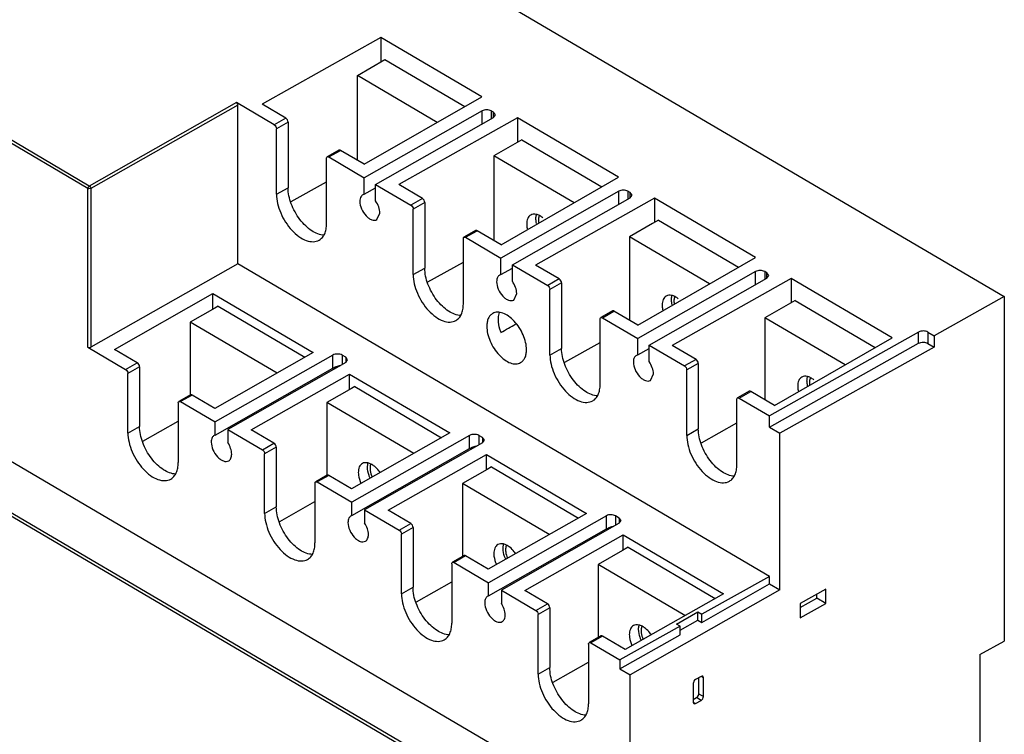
# Model space of a CAD drawing. Header units: millimetres. Extents: x 46 to 356, y 131 to 430.
# Tile 3 of 3: x 204 to 356, y 218 to 327. Entities that reach past the tile are written whole.
import ezdxf

# ---------------------------------------------------------------- set-up
doc = ezdxf.new("R2010")
doc.units = ezdxf.units.MM
doc.header["$LTSCALE"] = 36.473453
doc.layers.get('0').update_dxf_attribs({"linetype": 'CONTINUOUS'})

msp = doc.modelspace()

# ---------------------------------------------------------------- linework, layer by layer
at = {"color": 7}
for p, q in [((109.55, 429.55), (355.88, 284.83)), ((215.19, 301.83), (53.19, 397.01)), ((214.97, 301.47), (52.97, 396.64)), ((260.03, 324.66), (241.75, 314.4)), ((260.03, 324.66), (260.03, 320.92)), ((275.55, 315.54), (260.03, 324.66)), ((256.4, 318.83), (260.65, 321.28)), ((260.65, 321.28), (272.95, 314.05)), ((256.4, 305.79), (256.4, 318.83)), ((268.69, 311.61), (256.4, 318.83)), ((257.46, 305.17), (275.55, 315.54)), ((237.8, 314.66), (215.19, 301.83)), ((238.01, 314.29), (215.4, 301.47)), ((243.61, 311.24), (237.8, 314.66)), ((238.01, 289.88), (238.01, 314.29)), ((245.4, 312.26), (241.75, 314.4)), ((275.57, 313.39), (257.46, 303.11)), ((275.57, 311.37), (275.57, 313.39)), ((245.4, 312.26), (243.61, 311.24)), ((259.21, 302.08), (277.33, 312.36)), ((281.05, 312.31), (262.77, 302.05)), ((277.34, 313.18), (276.99, 313.38)), ((276.99, 313.38), (276.99, 312.17)), ((277.33, 312.36), (277.62, 312.77)), ((277.34, 312.36), (277.34, 313.18)), ((277.62, 312.77), (277.34, 313.18)), ((296.58, 303.19), (281.05, 312.31)), ((281.05, 312.31), (281.05, 308.57)), ((245.75, 311.64), (243.96, 310.63)), ((243.96, 300.57), (243.96, 310.63)), ((245.75, 311.64), (245.75, 301.58)), ((118.51, 309.25), (293.84, 206.24)), ((281.67, 308.93), (280.97, 308.52)), ((281.67, 308.93), (293.98, 301.7)), ((253.56, 307.34), (251.78, 306.33)), ((280.97, 308.52), (277.4, 306.49)), ((251.67, 296.04), (251.67, 306.1)), ((252.02, 306.3), (253.81, 307.31)), ((252.02, 306.3), (257.46, 303.11)), ((257.46, 305.17), (253.81, 307.31)), ((289.72, 299.26), (277.4, 306.49)), ((277.4, 306.49), (277.4, 293.45)), ((111.5, 304.97), (286.72, 202.03)), ((286.94, 202.39), (111.72, 305.33)), ((257.46, 300.57), (257.46, 303.11)), ((278.49, 292.82), (296.58, 303.19)), ((214.97, 277.06), (214.97, 301.47)), ((215.4, 301.47), (215.4, 277.06)), ((243.96, 300.57), (245.75, 301.58)), ((246.23, 299.44), (251.67, 302.5)), ((257.46, 300.57), (259.21, 301.57)), ((259.21, 299.54), (259.21, 302.08)), ((259.21, 302.08), (264.64, 298.89)), ((266.42, 299.9), (262.77, 302.05)), ((257.46, 300.57), (257.25, 300.49)), ((266.42, 299.9), (264.64, 298.89)), ((296.6, 301.04), (278.48, 290.76)), ((280.24, 289.73), (298.35, 300.01)), ((302.08, 299.96), (283.8, 289.69)), ((296.6, 299.01), (296.6, 301.04)), ((298.36, 300.82), (298.01, 301.03)), ((298.01, 301.03), (298.01, 299.81)), ((298.35, 300.01), (298.65, 300.42)), ((298.36, 300.01), (298.36, 300.82)), ((298.65, 300.42), (298.36, 300.82)), ((317.61, 290.84), (302.08, 299.96)), ((302.08, 299.96), (302.08, 296.22)), ((266.77, 299.29), (264.99, 298.28)), ((264.99, 288.22), (264.99, 298.28)), ((266.77, 299.29), (266.77, 289.23)), ((259.42, 296.67), (259.87, 297.67)), ((301.81, 296.06), (298.24, 294.04)), ((302.7, 296.57), (301.81, 296.06)), ((302.7, 296.57), (315, 289.34)), ((272.7, 283.69), (272.7, 293.75)), ((274.59, 294.99), (272.8, 293.98)), ((273.05, 293.95), (274.83, 294.96)), ((273.05, 293.95), (278.48, 290.76)), ((278.49, 292.82), (274.83, 294.96)), ((310.56, 286.8), (298.24, 294.04)), ((298.24, 294.04), (298.24, 281.21)), ((278.48, 288.22), (278.48, 290.76)), ((299.51, 280.46), (317.61, 290.84)), ((238.01, 289.88), (215.4, 277.06)), ((319.8, 241.83), (238.01, 289.88)), ((264.99, 288.22), (266.77, 289.23)), ((267.26, 287.09), (272.7, 290.15)), ((278.48, 288.22), (280.24, 289.21)), ((280.24, 289.73), (285.67, 286.54)), ((280.24, 287.19), (280.24, 289.73)), ((287.45, 287.55), (283.8, 289.69)), ((278.48, 288.22), (278.27, 288.14)), ((317.63, 288.68), (299.51, 278.4)), ((301.26, 277.37), (319.38, 287.65)), ((317.63, 286.66), (317.63, 288.68)), ((319.39, 288.47), (319.04, 288.68)), ((319.04, 288.68), (319.04, 287.46)), ((319.38, 287.65), (319.68, 288.06)), ((319.68, 288.06), (319.39, 288.47)), ((319.39, 287.65), (319.39, 288.47)), ((287.45, 287.55), (285.67, 286.54)), ((287.8, 286.93), (286.02, 285.92)), ((287.8, 286.93), (287.8, 276.88)), ((323.11, 287.6), (304.83, 277.34)), ((338.63, 278.48), (323.11, 287.6)), ((323.11, 287.6), (323.11, 283.86)), ((219.07, 276.71), (234.19, 285.29)), ((234.19, 285.29), (249.61, 276.23)), ((234.19, 282.9), (234.19, 285.29)), ((280.45, 284.31), (280.9, 285.32)), ((286.02, 275.86), (286.02, 285.92)), ((355.88, 284.83), (345.09, 278.81)), ((355.88, 284.83), (355.88, 231.89)), ((234.98, 283.36), (234.48, 283.07)), ((234.98, 283.36), (248.34, 275.51)), ((322.65, 283.6), (319.08, 281.58)), ((323.73, 284.22), (322.65, 283.6)), ((323.73, 284.22), (336.03, 276.99)), ((234.48, 283.07), (230.7, 280.93)), ((295.62, 282.63), (293.83, 281.62)), ((294.08, 281.6), (295.86, 282.61)), ((294.08, 281.6), (299.51, 278.4)), ((299.51, 280.46), (295.86, 282.61)), ((244.06, 273.08), (230.7, 280.93)), ((230.7, 280.93), (230.7, 269.7)), ((293.73, 271.33), (293.73, 281.39)), ((331.4, 274.34), (319.08, 281.58)), ((319.08, 281.58), (319.08, 268.97)), ((342.71, 279.39), (319.76, 266.51)), ((342.71, 277.66), (342.71, 279.39)), ((344.12, 279.38), (345.09, 278.81)), ((344.12, 279.38), (344.12, 277.65)), ((345.09, 278.81), (345.09, 277.08)), ((214.97, 277.06), (220.77, 273.65)), ((288.28, 274.74), (293.73, 277.79)), ((299.51, 275.87), (299.51, 278.4)), ((301.26, 277.37), (306.7, 274.18)), ((301.26, 274.84), (301.26, 277.37)), ((308.48, 275.19), (304.83, 277.34)), ((319.76, 264.78), (342.71, 277.66)), ((320.54, 268.11), (338.63, 278.48)), ((345.09, 277.08), (321.35, 263.84)), ((344.12, 277.65), (345.09, 277.08)), ((222.56, 274.66), (219.07, 276.71)), ((249.61, 276.23), (234.49, 267.65)), ((252.64, 275.85), (234.52, 265.57)), ((252.64, 273.83), (252.64, 275.85)), ((254.62, 275.51), (254.06, 275.84)), ((254.06, 275.84), (254.06, 274.38)), ((286.02, 275.86), (287.8, 276.88)), ((299.51, 275.87), (299.3, 275.79)), ((299.51, 275.87), (301.26, 276.86)), ((220.77, 273.65), (222.56, 274.66)), ((222.91, 274.05), (221.12, 273.03)), ((222.91, 274.05), (222.91, 264.88)), ((254.61, 274.69), (236.49, 264.41)), ((254.61, 274.69), (254.91, 275.1)), ((254.91, 275.1), (254.62, 275.51)), ((254.62, 275.51), (254.62, 274.69)), ((308.48, 275.19), (306.7, 274.18)), ((308.83, 274.58), (307.05, 273.57)), ((308.83, 274.58), (308.83, 264.52)), ((221.12, 263.87), (221.12, 273.03)), ((234.52, 263.55), (252.64, 273.83)), ((240.1, 264.36), (255.22, 272.94)), ((255.22, 272.94), (270.64, 263.88)), ((255.22, 270.55), (255.22, 272.94)), ((301.47, 271.96), (301.93, 272.97)), ((307.05, 263.51), (307.05, 273.57)), ((256, 271), (255.51, 270.72)), ((256, 271), (269.36, 263.15)), ((230.75, 269.73), (228.97, 268.72)), ((231, 269.7), (229.22, 268.69)), ((234.49, 267.65), (231, 269.7)), ((255.51, 270.72), (251.73, 268.57)), ((316.64, 270.28), (314.86, 269.27)), ((315.11, 269.24), (316.89, 270.25)), ((320.54, 268.11), (316.89, 270.25)), ((228.87, 268.49), (228.87, 259.32)), ((229.22, 268.69), (234.52, 265.57)), ((265.08, 260.73), (251.73, 268.57)), ((251.73, 268.57), (251.73, 257.35)), ((314.76, 258.98), (314.76, 269.04)), ((315.11, 269.24), (319.76, 266.51)), ((319.76, 264.78), (319.76, 266.51)), ((223.44, 262.62), (228.87, 265.69)), ((234.52, 263.55), (234.52, 265.57)), ((309.31, 262.38), (314.76, 265.44)), ((221.12, 263.87), (222.91, 264.88)), ((234.52, 263.55), (234.4, 263.49)), ((236.49, 264.41), (241.8, 261.29)), ((236.49, 264.41), (236.49, 262.39)), ((243.58, 262.31), (240.1, 264.36)), ((270.64, 263.88), (255.52, 255.3)), ((273.67, 263.49), (255.55, 253.22)), ((273.67, 261.48), (273.67, 263.49)), ((275.65, 263.16), (275.08, 263.49)), ((275.08, 263.49), (275.08, 262.03)), ((307.05, 263.51), (308.83, 264.52)), ((319.76, 264.78), (321.35, 263.84)), ((321.35, 239.76), (321.35, 263.84)), ((241.8, 261.29), (243.58, 262.31)), ((275.64, 262.34), (257.52, 252.06)), ((275.64, 262.34), (275.94, 262.75)), ((275.94, 262.75), (275.65, 263.16)), ((275.65, 263.16), (275.65, 262.34)), ((243.94, 261.69), (242.15, 260.68)), ((242.15, 251.52), (242.15, 260.68)), ((243.94, 261.69), (243.94, 252.53)), ((255.55, 251.2), (273.67, 261.48)), ((261.12, 252), (276.24, 260.58)), ((276.24, 260.58), (291.66, 251.52)), ((276.24, 258.2), (276.24, 260.58)), ((251.78, 257.37), (250, 256.36)), ((276.35, 258.26), (272.57, 256.11)), ((277.03, 258.65), (276.35, 258.26)), ((277.03, 258.65), (290.39, 250.8)), ((249.89, 256.13), (249.89, 246.97)), ((252.03, 257.35), (250.24, 256.34)), ((250.24, 256.34), (255.55, 253.22)), ((255.52, 255.3), (252.03, 257.35)), ((285.92, 248.27), (272.57, 256.11)), ((272.57, 256.11), (272.57, 244.89)), ((244.47, 250.26), (249.89, 253.34)), ((255.55, 251.2), (255.55, 253.22)), ((242.15, 251.52), (243.94, 252.53)), ((257.52, 252.06), (262.83, 248.94)), ((257.52, 252.06), (257.52, 250.04)), ((264.61, 249.95), (261.12, 252)), ((291.66, 251.52), (276.54, 242.94)), ((255.55, 251.2), (255.43, 251.14)), ((262.83, 248.94), (264.61, 249.95)), ((294.7, 251.14), (276.58, 240.86)), ((296.66, 249.99), (278.55, 239.71)), ((294.7, 249.12), (294.7, 251.14)), ((296.68, 250.8), (296.11, 251.13)), ((296.11, 251.13), (296.11, 249.67)), ((296.66, 249.99), (296.96, 250.4)), ((296.96, 250.4), (296.68, 250.8)), ((296.68, 250.8), (296.68, 249.99)), ((264.96, 249.34), (263.18, 248.33)), ((263.18, 239.16), (263.18, 248.33)), ((264.96, 249.34), (264.96, 240.18)), ((276.58, 238.84), (294.7, 249.12)), ((282.15, 239.65), (297.27, 248.23)), ((297.27, 248.23), (312.69, 239.17)), ((297.27, 245.84), (297.27, 248.23)), ((297.19, 245.8), (293.41, 243.65)), ((298.06, 246.3), (297.19, 245.8)), ((298.06, 246.3), (311.42, 238.45)), ((270.92, 243.78), (270.92, 234.62)), ((272.81, 245.02), (271.02, 244.01)), ((273.05, 244.99), (271.27, 243.98)), ((271.27, 243.98), (276.58, 240.86)), ((276.54, 242.94), (273.05, 244.99)), ((306.77, 235.81), (293.41, 243.65)), ((293.41, 243.65), (293.41, 232.43)), ((265.5, 237.91), (270.92, 240.99)), ((276.58, 238.84), (276.58, 240.86)), ((319.8, 241.83), (309.37, 236.01)), ((319.8, 240.67), (319.8, 241.83)), ((263.18, 239.16), (264.96, 240.18)), ((278.55, 239.71), (283.86, 236.59)), ((278.55, 239.71), (278.55, 237.69)), ((285.64, 237.6), (282.15, 239.65)), ((321.35, 239.76), (298.33, 226.7)), ((309.37, 234.75), (319.8, 240.67)), ((319.8, 240.67), (321.35, 239.76)), ((328.43, 239.87), (324.48, 237.66)), ((328.43, 237.67), (328.43, 239.87)), ((276.58, 238.84), (276.46, 238.79)), ((312.69, 239.17), (297.57, 230.59)), ((324.48, 237.07), (327.05, 238.5)), ((327.05, 238.5), (327.05, 239.1)), ((328.43, 237.67), (327.05, 238.5)), ((283.86, 236.59), (285.64, 237.6)), ((285.99, 236.99), (284.21, 235.97)), ((285.99, 236.99), (285.99, 227.82)), ((305.48, 234.51), (308.76, 236.37)), ((308.76, 236.37), (309.37, 236.01)), ((308.76, 235.11), (308.76, 236.37)), ((324.48, 235.46), (328.43, 237.67)), ((324.48, 237.66), (324.48, 235.46)), ((284.21, 226.81), (284.21, 235.97)), ((306.04, 233.54), (308.76, 235.11)), ((308.76, 235.11), (309.37, 234.75)), ((309.37, 234.75), (309.37, 236.01)), ((306.06, 234.17), (296.78, 228.99)), ((306.06, 234.17), (305.48, 234.51)), ((306.06, 232.87), (306.06, 234.17)), ((293.83, 232.67), (292.05, 231.65)), ((294.08, 232.64), (292.3, 231.63)), ((297.57, 230.59), (294.08, 232.64)), ((296.78, 227.6), (306.06, 232.87)), ((352.14, 229.8), (355.88, 231.89)), ((291.95, 231.43), (291.95, 222.26)), ((292.3, 231.63), (296.78, 228.99)), ((286.52, 225.56), (291.95, 228.63)), ((296.78, 228.99), (296.78, 227.6)), ((352.14, 229.8), (352.14, 200.27)), ((284.21, 226.81), (285.99, 227.82)), ((296.78, 227.6), (298.33, 226.7)), ((298.33, 198.38), (298.33, 226.7)), ((309.26, 226.45), (308.4, 225.97)), ((308.93, 223.8), (308.93, 226.26)), ((309.62, 226.24), (309.27, 226.45)), ((309.62, 223.38), (309.62, 226.24)), ((308.04, 225.36), (308.04, 222.5)), ((308.04, 222.89), (308.57, 223.19)), ((308.4, 222.29), (309.26, 222.77)), ((309.26, 222.77), (308.57, 223.19)), ((308.93, 223.8), (309.62, 223.38)), ((308.04, 222.5), (308.4, 222.29))]:
    msp.add_line(p, q, dxfattribs=at)
for centre in [(253.82, 273.36), (274.85, 261.01), (295.88, 248.65)]:
    msp.add_arc(centre, 1.03, 150.2255, 155.1376, dxfattribs=at)
for centre, major_axis, ratio, start_param, end_param in [((-235.35, -13.55), (589.5, 337.99), 0.004534, -0.514871, -0.506925), ((308.4, 225.56), (0.257, 0.429), 0.58734, 0.794305, 2.365101), ((309.26, 226.04), (0.257, 0.429), 0.58734, -0.776492, 0.794305), ((308.57, 223.6), (0.257, 0.429), 0.58734, -2.347288, -0.776492), ((309.26, 223.18), (0.257, 0.429), 0.58734, -2.347288, -0.776492), ((308.4, 222.7), (0.257, 0.429), 0.58734, 2.365101, 3.935897)]:
    msp.add_ellipse(centre, major_axis=major_axis, ratio=ratio, start_param=start_param, end_param=end_param, dxfattribs=at)
for points, knots in [([(238.01, 314.29), (238.01, 314.33), (237.98, 314.47), (237.89, 314.61), (237.8, 314.66)], [0, 0, 0, 0, 0.240611, 1, 1, 1, 1]), ([(276.99, 313.38), (276.78, 313.51), (276.28, 313.6), (275.78, 313.51), (275.57, 313.39)], [0, 0, 0, 0, 0.498861, 1, 1, 1, 1]), ([(245.75, 311.64), (245.75, 311.76), (245.67, 312), (245.5, 312.19), (245.4, 312.26)], [0, 0, 0, 0, 0.50057, 1, 1, 1, 1]), ([(243.61, 311.24), (243.72, 311.18), (243.88, 310.99), (243.96, 310.75), (243.96, 310.63)], [0, 0, 0, 0, 0.499426, 1, 1, 1, 1]), ([(253.81, 307.31), (253.79, 307.33), (253.71, 307.36), (253.61, 307.37), (253.56, 307.34)], [0, 0, 0, 0, 0.294422, 1, 1, 1, 1]), ([(251.67, 306.1), (251.67, 306.13), (251.68, 306.21), (251.72, 306.3), (251.78, 306.33)], [0, 0, 0, 0, 0.295042, 1, 1, 1, 1]), ([(251.78, 306.33), (251.79, 306.34), (251.88, 306.37), (251.97, 306.34), (252.02, 306.3)], [0, 0, 0, 0, 0.220431, 1, 1, 1, 1]), ([(214.97, 301.47), (214.97, 301.5), (215, 301.65), (215.09, 301.78), (215.19, 301.83)], [0, 0, 0, 0, 0.240272, 1, 1, 1, 1]), ([(215.4, 301.47), (215.37, 301.45), (215.23, 301.4), (215.07, 301.41), (214.97, 301.47)], [0, 0, 0, 0, 0.241324, 1, 1, 1, 1]), ([(215.19, 301.83), (215.22, 301.82), (215.33, 301.72), (215.4, 301.58), (215.4, 301.47)], [0, 0, 0, 0, 0.239899, 1, 1, 1, 1]), ([(251.31, 294.29), (250.64, 294.3), (249.58, 294.75), (248.41, 295.7), (247.23, 297.04), (246.15, 298.99), (245.75, 300.74), (245.75, 301.58)], [0, 0, 0, 0, 0.203694, 0.328338, 0.463734, 0.744336, 1, 1, 1, 1]), ([(243.96, 300.57), (243.96, 300.1), (244.09, 299.12), (244.58, 297.66), (245.33, 296.26), (246.27, 295.03), (247.35, 294.06), (248.47, 293.43), (249.57, 293.2), (250.26, 293.37), (250.53, 293.52)], [0, 0, 0, 0, 0.129112, 0.271183, 0.418781, 0.563462, 0.69731, 0.814538, 0.913626, 1, 1, 1, 1]), ([(257.1, 300.38), (257.05, 300.33), (256.85, 300.08), (256.79, 299.74), (256.79, 299.49)], [0, 0, 0, 0, 0.22054, 1, 1, 1, 1]), ([(266.77, 299.29), (266.77, 299.41), (266.69, 299.65), (266.53, 299.84), (266.42, 299.9)], [0, 0, 0, 0, 0.50057, 1, 1, 1, 1]), ([(298.01, 301.03), (297.81, 301.15), (297.31, 301.25), (296.81, 301.16), (296.6, 301.04)], [0, 0, 0, 0, 0.498861, 1, 1, 1, 1]), ([(256.79, 299.49), (256.79, 299.09), (257, 298.28), (257.56, 297.41), (258.15, 296.88), (258.59, 296.63), (259.03, 296.54), (259.31, 296.6), (259.42, 296.67)], [0, 0, 0, 0, 0.270559, 0.562426, 0.696592, 0.814094, 0.913418, 1, 1, 1, 1]), ([(259.87, 297.67), (259.87, 297.99), (259.73, 298.66), (259.41, 299.26), (259.21, 299.54)], [0, 0, 0, 0, 0.475866, 1, 1, 1, 1]), ([(264.64, 298.89), (264.75, 298.83), (264.91, 298.64), (264.99, 298.4), (264.99, 298.28)], [0, 0, 0, 0, 0.499426, 1, 1, 1, 1]), ([(283.06, 297.38), (282.86, 297.27), (282.5, 296.83), (282.44, 296.3), (282.44, 296.01)], [0, 0, 0, 0, 0.447781, 1, 1, 1, 1]), ([(284.91, 296.96), (284.75, 297.09), (284.44, 297.3), (283.94, 297.5), (283.47, 297.54), (283.18, 297.45), (283.06, 297.38)], [0, 0, 0, 0, 0.299417, 0.562797, 0.792206, 1, 1, 1, 1]), ([(283.86, 296.82), (283.86, 296.88), (283.87, 297.11), (283.91, 297.35), (283.96, 297.51)], [0, 0, 0, 0, 0.266105, 1, 1, 1, 1]), ([(283.95, 296.05), (283.94, 296.11), (283.89, 296.37), (283.86, 296.63), (283.86, 296.82)], [0, 0, 0, 0, 0.261978, 1, 1, 1, 1]), ([(284.39, 297.32), (284.36, 297.27), (284.27, 297.04), (284.24, 296.79), (284.24, 296.6)], [0, 0, 0, 0, 0.228867, 1, 1, 1, 1]), ([(250.53, 293.52), (250.71, 293.63), (251.06, 293.91), (251.42, 294.5), (251.63, 295.23), (251.67, 295.76), (251.67, 296.04)], [0, 0, 0, 0, 0.216867, 0.44958, 0.709354, 1, 1, 1, 1]), ([(282.44, 296.01), (282.44, 295.95), (282.44, 295.69), (282.49, 295.42), (282.53, 295.23)], [0, 0, 0, 0, 0.237443, 1, 1, 1, 1]), ([(284.24, 296.6), (284.24, 296.56), (284.24, 296.44), (284.26, 296.31), (284.27, 296.21)], [0, 0, 0, 0, 0.241488, 1, 1, 1, 1]), ([(272.7, 293.75), (272.7, 293.77), (272.71, 293.86), (272.75, 293.95), (272.8, 293.98)], [0, 0, 0, 0, 0.295042, 1, 1, 1, 1]), ([(272.8, 293.98), (272.82, 293.99), (272.9, 294.01), (272.99, 293.98), (273.05, 293.95)], [0, 0, 0, 0, 0.220431, 1, 1, 1, 1]), ([(274.83, 294.96), (274.81, 294.97), (274.74, 295.01), (274.64, 295.02), (274.59, 294.99)], [0, 0, 0, 0, 0.294422, 1, 1, 1, 1]), ([(272.34, 281.94), (271.67, 281.94), (270.61, 282.39), (269.43, 283.35), (268.25, 284.68), (267.17, 286.63), (266.77, 288.39), (266.77, 289.23)], [0, 0, 0, 0, 0.203694, 0.328338, 0.463734, 0.744336, 1, 1, 1, 1]), ([(264.99, 288.22), (264.99, 287.75), (265.12, 286.76), (265.61, 285.31), (266.35, 283.91), (267.3, 282.68), (268.38, 281.71), (269.5, 281.08), (270.6, 280.85), (271.29, 281.01), (271.56, 281.17)], [0, 0, 0, 0, 0.129112, 0.271183, 0.418781, 0.563462, 0.69731, 0.814538, 0.913626, 1, 1, 1, 1]), ([(278.13, 288.03), (278.08, 287.98), (277.88, 287.72), (277.82, 287.38), (277.82, 287.13)], [0, 0, 0, 0, 0.22054, 1, 1, 1, 1]), ([(319.04, 288.68), (318.83, 288.8), (318.34, 288.9), (317.84, 288.8), (317.63, 288.68)], [0, 0, 0, 0, 0.498861, 1, 1, 1, 1]), ([(277.82, 287.13), (277.82, 286.74), (278.03, 285.93), (278.58, 285.06), (279.17, 284.53), (279.62, 284.28), (280.06, 284.18), (280.34, 284.25), (280.45, 284.31)], [0, 0, 0, 0, 0.270559, 0.562426, 0.696592, 0.814094, 0.913418, 1, 1, 1, 1]), ([(280.9, 285.32), (280.9, 285.64), (280.76, 286.31), (280.44, 286.91), (280.24, 287.19)], [0, 0, 0, 0, 0.475866, 1, 1, 1, 1]), ([(285.67, 286.54), (285.77, 286.48), (285.94, 286.28), (286.02, 286.04), (286.02, 285.92)], [0, 0, 0, 0, 0.499426, 1, 1, 1, 1]), ([(287.8, 286.93), (287.8, 287.06), (287.72, 287.29), (287.56, 287.49), (287.45, 287.55)], [0, 0, 0, 0, 0.50057, 1, 1, 1, 1]), ([(303.9, 284.92), (303.7, 284.81), (303.34, 284.37), (303.28, 283.84), (303.28, 283.55)], [0, 0, 0, 0, 0.447781, 1, 1, 1, 1]), ([(305.75, 284.51), (305.59, 284.63), (305.28, 284.84), (304.78, 285.04), (304.31, 285.08), (304.02, 284.99), (303.9, 284.92)], [0, 0, 0, 0, 0.299417, 0.562797, 0.792206, 1, 1, 1, 1]), ([(304.7, 284.36), (304.7, 284.42), (304.71, 284.65), (304.75, 284.89), (304.8, 285.05)], [0, 0, 0, 0, 0.266105, 1, 1, 1, 1]), ([(305.23, 284.86), (305.2, 284.81), (305.11, 284.58), (305.08, 284.33), (305.08, 284.14)], [0, 0, 0, 0, 0.228867, 1, 1, 1, 1]), ([(271.56, 281.17), (271.74, 281.27), (272.08, 281.56), (272.44, 282.15), (272.66, 282.88), (272.7, 283.41), (272.7, 283.69)], [0, 0, 0, 0, 0.216867, 0.44958, 0.709354, 1, 1, 1, 1]), ([(303.28, 283.55), (303.28, 283.49), (303.28, 283.23), (303.33, 282.96), (303.37, 282.77)], [0, 0, 0, 0, 0.237421, 1, 1, 1, 1]), ([(304.79, 283.59), (304.78, 283.65), (304.73, 283.91), (304.7, 284.17), (304.7, 284.36)], [0, 0, 0, 0, 0.261997, 1, 1, 1, 1]), ([(305.08, 284.14), (305.08, 284.11), (305.08, 283.98), (305.1, 283.85), (305.11, 283.75)], [0, 0, 0, 0, 0.241456, 1, 1, 1, 1]), ([(277.21, 282.25), (277.07, 282.17), (276.8, 281.95), (276.51, 281.48), (276.34, 280.9), (276.31, 280.48), (276.31, 280.26)], [0, 0, 0, 0, 0.21683, 0.449551, 0.709444, 1, 1, 1, 1]), ([(282.41, 276.68), (282.41, 277.05), (282.31, 277.83), (281.92, 278.98), (281.33, 280.09), (280.58, 281.06), (279.73, 281.83), (278.84, 282.33), (277.97, 282.51), (277.43, 282.38), (277.21, 282.25)], [0, 0, 0, 0, 0.12911, 0.271212, 0.418806, 0.563489, 0.697325, 0.814545, 0.913627, 1, 1, 1, 1]), ([(278.09, 281.27), (278.09, 281.37), (278.11, 281.75), (278.18, 282.13), (278.28, 282.38)], [0, 0, 0, 0, 0.269261, 1, 1, 1, 1]), ([(293.73, 281.39), (293.73, 281.42), (293.73, 281.5), (293.78, 281.59), (293.83, 281.62)], [0, 0, 0, 0, 0.295042, 1, 1, 1, 1]), ([(293.83, 281.62), (293.85, 281.63), (293.93, 281.66), (294.02, 281.63), (294.08, 281.6)], [0, 0, 0, 0, 0.220431, 1, 1, 1, 1]), ([(295.86, 282.61), (295.84, 282.62), (295.77, 282.66), (295.67, 282.66), (295.62, 282.63)], [0, 0, 0, 0, 0.294422, 1, 1, 1, 1]), ([(276.31, 280.26), (276.31, 279.89), (276.41, 279.11), (276.8, 277.96), (277.39, 276.85), (278.14, 275.88), (278.99, 275.11), (279.88, 274.61), (280.75, 274.43), (281.29, 274.56), (281.51, 274.69)], [0, 0, 0, 0, 0.12911, 0.271212, 0.418806, 0.563489, 0.697325, 0.814545, 0.913627, 1, 1, 1, 1]), ([(278.49, 279.3), (278.42, 279.47), (278.21, 280.11), (278.09, 280.78), (278.09, 281.27)], [0, 0, 0, 0, 0.266146, 1, 1, 1, 1]), ([(344.12, 279.38), (343.91, 279.5), (343.42, 279.6), (342.92, 279.51), (342.71, 279.39)], [0, 0, 0, 0, 0.498524, 1, 1, 1, 1]), ([(214.97, 277.06), (215, 277.04), (215.14, 276.99), (215.3, 277), (215.4, 277.06)], [0, 0, 0, 0, 0.239558, 1, 1, 1, 1]), ([(342.71, 277.66), (342.92, 277.78), (343.42, 277.87), (343.91, 277.77), (344.12, 277.65)], [0, 0, 0, 0, 0.501476, 1, 1, 1, 1]), ([(254.06, 275.84), (253.85, 275.96), (253.35, 276.06), (252.85, 275.97), (252.64, 275.85)], [0, 0, 0, 0, 0.498861, 1, 1, 1, 1]), ([(281.51, 274.69), (281.65, 274.77), (281.92, 274.99), (282.21, 275.46), (282.38, 276.04), (282.41, 276.46), (282.41, 276.68)], [0, 0, 0, 0, 0.21683, 0.449551, 0.709444, 1, 1, 1, 1]), ([(286.02, 275.86), (286.02, 275.39), (286.15, 274.41), (286.63, 272.96), (287.38, 271.56), (288.33, 270.32), (289.41, 269.35), (290.53, 268.73), (291.63, 268.49), (292.31, 268.66), (292.59, 268.82)], [0, 0, 0, 0, 0.129112, 0.271183, 0.418781, 0.563462, 0.69731, 0.814538, 0.913626, 1, 1, 1, 1]), ([(293.37, 269.58), (292.7, 269.59), (291.64, 270.04), (290.46, 271), (289.28, 272.33), (288.2, 274.28), (287.8, 276.04), (287.8, 276.88)], [0, 0, 0, 0, 0.203694, 0.328338, 0.463734, 0.744336, 1, 1, 1, 1]), ([(299.15, 275.68), (299.1, 275.63), (298.9, 275.37), (298.85, 275.03), (298.85, 274.78)], [0, 0, 0, 0, 0.22054, 1, 1, 1, 1]), ([(222.91, 274.05), (222.91, 274.17), (222.83, 274.41), (222.66, 274.6), (222.56, 274.66)], [0, 0, 0, 0, 0.50057, 1, 1, 1, 1]), ([(252.64, 273.83), (252.82, 273.93), (253.18, 274.12), (253.58, 274.24), (253.79, 274.24)], [0, 0, 0, 0, 0.505586, 1, 1, 1, 1]), ([(298.85, 274.78), (298.85, 274.39), (299.06, 273.57), (299.61, 272.71), (300.2, 272.17), (300.65, 271.92), (301.09, 271.83), (301.36, 271.9), (301.47, 271.96)], [0, 0, 0, 0, 0.270559, 0.562426, 0.696592, 0.814094, 0.913418, 1, 1, 1, 1]), ([(301.93, 272.97), (301.93, 273.29), (301.78, 273.95), (301.47, 274.55), (301.26, 274.84)], [0, 0, 0, 0, 0.475866, 1, 1, 1, 1]), ([(306.7, 274.18), (306.8, 274.12), (306.96, 273.93), (307.05, 273.69), (307.05, 273.57)], [0, 0, 0, 0, 0.499426, 1, 1, 1, 1]), ([(308.83, 274.58), (308.83, 274.7), (308.75, 274.94), (308.58, 275.13), (308.48, 275.19)], [0, 0, 0, 0, 0.50057, 1, 1, 1, 1]), ([(220.77, 273.65), (220.88, 273.59), (221.04, 273.39), (221.12, 273.16), (221.12, 273.03)], [0, 0, 0, 0, 0.499426, 1, 1, 1, 1]), ([(326.59, 272.05), (326.43, 272.17), (326.12, 272.38), (325.62, 272.58), (325.15, 272.62), (324.86, 272.53), (324.74, 272.46)], [0, 0, 0, 0, 0.299417, 0.562797, 0.792206, 1, 1, 1, 1]), ([(325.54, 271.9), (325.54, 271.96), (325.55, 272.2), (325.59, 272.43), (325.64, 272.59)], [0, 0, 0, 0, 0.266105, 1, 1, 1, 1]), ([(292.59, 268.82), (292.77, 268.92), (293.11, 269.2), (293.47, 269.79), (293.69, 270.52), (293.73, 271.05), (293.73, 271.33)], [0, 0, 0, 0, 0.216867, 0.44958, 0.709354, 1, 1, 1, 1]), ([(324.74, 272.46), (324.53, 272.35), (324.18, 271.91), (324.12, 271.38), (324.12, 271.09)], [0, 0, 0, 0, 0.447781, 1, 1, 1, 1]), ([(324.12, 271.09), (324.12, 271.03), (324.12, 270.77), (324.17, 270.5), (324.21, 270.31)], [0, 0, 0, 0, 0.237399, 1, 1, 1, 1]), ([(325.63, 271.13), (325.62, 271.19), (325.57, 271.45), (325.54, 271.71), (325.54, 271.9)], [0, 0, 0, 0, 0.262017, 1, 1, 1, 1]), ([(326.07, 272.4), (326.04, 272.35), (325.95, 272.12), (325.92, 271.87), (325.92, 271.68)], [0, 0, 0, 0, 0.228867, 1, 1, 1, 1]), ([(325.92, 271.68), (325.92, 271.65), (325.92, 271.52), (325.94, 271.39), (325.95, 271.29)], [0, 0, 0, 0, 0.241424, 1, 1, 1, 1]), ([(231, 269.7), (230.98, 269.71), (230.9, 269.75), (230.8, 269.76), (230.75, 269.73)], [0, 0, 0, 0, 0.294422, 1, 1, 1, 1]), ([(316.89, 270.25), (316.87, 270.27), (316.79, 270.3), (316.69, 270.31), (316.64, 270.28)], [0, 0, 0, 0, 0.294422, 1, 1, 1, 1]), ([(228.87, 268.49), (228.87, 268.51), (228.87, 268.6), (228.92, 268.69), (228.97, 268.72)], [0, 0, 0, 0, 0.295042, 1, 1, 1, 1]), ([(228.97, 268.72), (228.99, 268.72), (229.07, 268.75), (229.16, 268.72), (229.22, 268.69)], [0, 0, 0, 0, 0.220431, 1, 1, 1, 1]), ([(314.76, 269.04), (314.76, 269.06), (314.76, 269.15), (314.81, 269.24), (314.86, 269.27)], [0, 0, 0, 0, 0.295042, 1, 1, 1, 1]), ([(314.86, 269.27), (314.88, 269.28), (314.96, 269.31), (315.05, 269.28), (315.11, 269.24)], [0, 0, 0, 0, 0.220431, 1, 1, 1, 1]), ([(221.12, 263.87), (221.12, 263.4), (221.26, 262.41), (221.74, 260.95), (222.49, 259.55), (223.44, 258.31), (224.52, 257.33), (225.65, 256.7), (226.76, 256.47), (227.45, 256.64), (227.72, 256.79)], [0, 0, 0, 0, 0.129112, 0.271183, 0.418781, 0.563462, 0.69731, 0.814538, 0.913626, 1, 1, 1, 1]), ([(228.5, 257.56), (227.83, 257.57), (226.76, 258.02), (225.58, 258.98), (224.39, 260.32), (223.31, 262.28), (222.91, 264.04), (222.91, 264.88)], [0, 0, 0, 0, 0.203606, 0.328231, 0.46363, 0.74428, 1, 1, 1, 1]), ([(275.08, 263.49), (274.87, 263.61), (274.38, 263.71), (273.88, 263.61), (273.67, 263.49)], [0, 0, 0, 0, 0.498861, 1, 1, 1, 1]), ([(307.05, 263.51), (307.05, 263.04), (307.18, 262.05), (307.66, 260.6), (308.41, 259.2), (309.36, 257.97), (310.43, 257), (311.56, 256.37), (312.66, 256.14), (313.34, 256.31), (313.61, 256.46)], [0, 0, 0, 0, 0.129112, 0.271183, 0.418781, 0.563462, 0.69731, 0.814538, 0.913626, 1, 1, 1, 1]), ([(314.39, 257.23), (313.72, 257.24), (312.67, 257.69), (311.49, 258.64), (310.31, 259.98), (309.23, 261.93), (308.83, 263.68), (308.83, 264.52)], [0, 0, 0, 0, 0.203694, 0.328338, 0.463734, 0.744336, 1, 1, 1, 1]), ([(234.21, 263.34), (234.16, 263.29), (233.99, 263.03), (233.94, 262.71), (233.94, 262.47)], [0, 0, 0, 0, 0.22164, 1, 1, 1, 1]), ([(233.94, 262.47), (233.94, 262.07), (234.15, 261.24), (234.72, 260.36), (235.32, 259.81), (235.78, 259.56), (236.22, 259.46), (236.5, 259.53), (236.62, 259.59)], [0, 0, 0, 0, 0.270531, 0.56241, 0.696577, 0.814093, 0.913421, 1, 1, 1, 1]), ([(237.08, 260.62), (237.08, 260.92), (236.95, 261.55), (236.67, 262.12), (236.49, 262.39)], [0, 0, 0, 0, 0.474979, 1, 1, 1, 1]), ([(243.94, 261.69), (243.94, 261.81), (243.85, 262.05), (243.69, 262.25), (243.58, 262.31)], [0, 0, 0, 0, 0.50057, 1, 1, 1, 1]), ([(236.62, 259.59), (236.77, 259.68), (237.03, 260.01), (237.08, 260.41), (237.08, 260.62)], [0, 0, 0, 0, 0.447781, 1, 1, 1, 1]), ([(241.8, 261.29), (241.91, 261.23), (242.07, 261.04), (242.15, 260.8), (242.15, 260.68)], [0, 0, 0, 0, 0.499426, 1, 1, 1, 1]), ([(273.67, 261.48), (273.85, 261.58), (274.21, 261.76), (274.61, 261.88), (274.81, 261.88)], [0, 0, 0, 0, 0.505586, 1, 1, 1, 1]), ([(227.72, 256.79), (227.9, 256.9), (228.24, 257.18), (228.61, 257.78), (228.82, 258.51), (228.87, 259.04), (228.87, 259.32)], [0, 0, 0, 0, 0.216867, 0.44958, 0.709354, 1, 1, 1, 1]), ([(257.17, 259.18), (256.96, 259.06), (256.61, 258.62), (256.55, 258.09), (256.55, 257.8)], [0, 0, 0, 0, 0.447781, 1, 1, 1, 1]), ([(259.02, 258.76), (258.86, 258.88), (258.55, 259.1), (258.05, 259.29), (257.58, 259.33), (257.29, 259.25), (257.17, 259.18)], [0, 0, 0, 0, 0.299417, 0.562797, 0.792206, 1, 1, 1, 1]), ([(257.97, 258.61), (257.97, 258.68), (257.98, 258.91), (258.02, 259.14), (258.07, 259.31)], [0, 0, 0, 0, 0.266105, 1, 1, 1, 1]), ([(258.5, 259.12), (258.47, 259.07), (258.38, 258.83), (258.35, 258.58), (258.35, 258.39)], [0, 0, 0, 0, 0.228867, 1, 1, 1, 1]), ([(313.61, 256.46), (313.8, 256.57), (314.14, 256.85), (314.5, 257.44), (314.71, 258.17), (314.76, 258.7), (314.76, 258.98)], [0, 0, 0, 0, 0.216867, 0.44958, 0.709354, 1, 1, 1, 1]), ([(252.03, 257.35), (252, 257.36), (251.93, 257.4), (251.83, 257.4), (251.78, 257.37)], [0, 0, 0, 0, 0.294422, 1, 1, 1, 1]), ([(256.55, 257.8), (256.55, 257.67), (256.59, 257.09), (256.76, 256.53), (256.95, 256.12)], [0, 0, 0, 0, 0.230257, 1, 1, 1, 1]), ([(258.38, 256.93), (258.31, 257.07), (258.09, 257.61), (257.97, 258.19), (257.97, 258.61)], [0, 0, 0, 0, 0.267206, 1, 1, 1, 1]), ([(258.35, 258.39), (258.35, 258.29), (258.38, 257.84), (258.51, 257.41), (258.65, 257.09)], [0, 0, 0, 0, 0.230737, 1, 1, 1, 1]), ([(259.89, 257.81), (259.83, 257.9), (259.57, 258.25), (259.27, 258.56), (259.02, 258.76)], [0, 0, 0, 0, 0.260321, 1, 1, 1, 1]), ([(249.89, 256.13), (249.89, 256.16), (249.9, 256.24), (249.94, 256.33), (250, 256.36)], [0, 0, 0, 0, 0.295042, 1, 1, 1, 1]), ([(250, 256.36), (250.01, 256.37), (250.09, 256.4), (250.19, 256.37), (250.24, 256.34)], [0, 0, 0, 0, 0.220431, 1, 1, 1, 1]), ([(242.15, 251.52), (242.15, 251.05), (242.28, 250.06), (242.77, 248.6), (243.52, 247.19), (244.47, 245.95), (245.55, 244.98), (246.68, 244.35), (247.78, 244.12), (248.47, 244.29), (248.75, 244.44)], [0, 0, 0, 0, 0.129112, 0.271183, 0.418781, 0.563462, 0.69731, 0.814538, 0.913626, 1, 1, 1, 1]), ([(249.52, 245.21), (248.85, 245.21), (247.79, 245.66), (246.61, 246.62), (245.42, 247.96), (244.34, 249.92), (243.94, 251.69), (243.94, 252.53)], [0, 0, 0, 0, 0.203606, 0.328231, 0.46363, 0.74428, 1, 1, 1, 1]), ([(255.24, 250.98), (255.19, 250.93), (255.01, 250.68), (254.96, 250.35), (254.96, 250.11)], [0, 0, 0, 0, 0.22164, 1, 1, 1, 1]), ([(254.96, 250.11), (254.96, 249.71), (255.18, 248.88), (255.74, 248), (256.34, 247.46), (256.8, 247.2), (257.25, 247.11), (257.53, 247.18), (257.64, 247.24)], [0, 0, 0, 0, 0.270531, 0.56241, 0.696577, 0.814093, 0.913421, 1, 1, 1, 1]), ([(258.11, 248.27), (258.11, 248.57), (257.98, 249.19), (257.7, 249.77), (257.52, 250.04)], [0, 0, 0, 0, 0.474979, 1, 1, 1, 1]), ([(264.96, 249.34), (264.96, 249.46), (264.88, 249.7), (264.72, 249.89), (264.61, 249.95)], [0, 0, 0, 0, 0.50057, 1, 1, 1, 1]), ([(296.11, 251.13), (295.9, 251.26), (295.4, 251.35), (294.91, 251.26), (294.7, 251.14)], [0, 0, 0, 0, 0.498861, 1, 1, 1, 1]), ([(262.83, 248.94), (262.93, 248.88), (263.1, 248.69), (263.18, 248.45), (263.18, 248.33)], [0, 0, 0, 0, 0.499426, 1, 1, 1, 1]), ([(294.7, 249.12), (294.88, 249.22), (295.24, 249.41), (295.64, 249.53), (295.84, 249.53)], [0, 0, 0, 0, 0.505586, 1, 1, 1, 1]), ([(248.75, 244.44), (248.93, 244.54), (249.27, 244.83), (249.63, 245.42), (249.85, 246.15), (249.89, 246.69), (249.89, 246.97)], [0, 0, 0, 0, 0.216867, 0.44958, 0.709354, 1, 1, 1, 1]), ([(257.64, 247.24), (257.79, 247.33), (258.06, 247.65), (258.11, 248.05), (258.11, 248.27)], [0, 0, 0, 0, 0.447781, 1, 1, 1, 1]), ([(279.86, 246.3), (279.7, 246.43), (279.39, 246.64), (278.89, 246.83), (278.42, 246.88), (278.13, 246.79), (278.01, 246.72)], [0, 0, 0, 0, 0.299417, 0.562797, 0.792206, 1, 1, 1, 1]), ([(278.81, 246.15), (278.81, 246.22), (278.82, 246.45), (278.86, 246.68), (278.91, 246.85)], [0, 0, 0, 0, 0.266105, 1, 1, 1, 1]), ([(278.01, 246.72), (277.8, 246.6), (277.45, 246.17), (277.38, 245.63), (277.38, 245.35)], [0, 0, 0, 0, 0.447781, 1, 1, 1, 1]), ([(277.38, 245.35), (277.38, 245.21), (277.43, 244.63), (277.6, 244.07), (277.79, 243.66)], [0, 0, 0, 0, 0.230253, 1, 1, 1, 1]), ([(279.22, 244.47), (279.15, 244.61), (278.93, 245.15), (278.81, 245.73), (278.81, 246.15)], [0, 0, 0, 0, 0.267207, 1, 1, 1, 1]), ([(279.34, 246.66), (279.31, 246.61), (279.22, 246.38), (279.19, 246.12), (279.19, 245.93)], [0, 0, 0, 0, 0.228867, 1, 1, 1, 1]), ([(279.19, 245.93), (279.19, 245.83), (279.22, 245.38), (279.35, 244.95), (279.49, 244.63)], [0, 0, 0, 0, 0.230732, 1, 1, 1, 1]), ([(280.73, 245.35), (280.67, 245.44), (280.41, 245.79), (280.11, 246.1), (279.86, 246.3)], [0, 0, 0, 0, 0.260323, 1, 1, 1, 1]), ([(270.92, 243.78), (270.92, 243.8), (270.93, 243.89), (270.97, 243.98), (271.02, 244.01)], [0, 0, 0, 0, 0.295042, 1, 1, 1, 1]), ([(271.02, 244.01), (271.04, 244.02), (271.12, 244.05), (271.21, 244.02), (271.27, 243.98)], [0, 0, 0, 0, 0.220431, 1, 1, 1, 1]), ([(273.05, 244.99), (273.03, 245.01), (272.96, 245.04), (272.86, 245.05), (272.81, 245.02)], [0, 0, 0, 0, 0.294422, 1, 1, 1, 1]), ([(270.55, 232.85), (269.88, 232.86), (268.82, 233.31), (267.64, 234.27), (266.45, 235.61), (265.36, 237.57), (264.96, 239.33), (264.96, 240.18)], [0, 0, 0, 0, 0.203606, 0.328231, 0.46363, 0.74428, 1, 1, 1, 1]), ([(263.18, 239.16), (263.18, 238.69), (263.31, 237.7), (263.8, 236.25), (264.55, 234.84), (265.5, 233.6), (266.58, 232.63), (267.71, 232), (268.81, 231.76), (269.5, 231.93), (269.77, 232.09)], [0, 0, 0, 0, 0.129112, 0.271183, 0.418781, 0.563462, 0.69731, 0.814538, 0.913626, 1, 1, 1, 1]), ([(276.26, 238.63), (276.22, 238.58), (276.04, 238.32), (275.99, 238), (275.99, 237.76)], [0, 0, 0, 0, 0.22164, 1, 1, 1, 1]), ([(275.99, 237.76), (275.99, 237.36), (276.21, 236.53), (276.77, 235.65), (277.37, 235.11), (277.83, 234.85), (278.28, 234.75), (278.56, 234.82), (278.67, 234.89)], [0, 0, 0, 0, 0.270531, 0.56241, 0.696577, 0.814093, 0.913421, 1, 1, 1, 1]), ([(279.14, 235.91), (279.14, 236.21), (279.01, 236.84), (278.73, 237.41), (278.55, 237.69)], [0, 0, 0, 0, 0.474979, 1, 1, 1, 1]), ([(283.86, 236.59), (283.96, 236.53), (284.12, 236.33), (284.21, 236.09), (284.21, 235.97)], [0, 0, 0, 0, 0.499426, 1, 1, 1, 1]), ([(285.99, 236.99), (285.99, 237.11), (285.91, 237.35), (285.74, 237.54), (285.64, 237.6)], [0, 0, 0, 0, 0.50057, 1, 1, 1, 1]), ([(278.67, 234.89), (278.82, 234.97), (279.08, 235.3), (279.14, 235.7), (279.14, 235.91)], [0, 0, 0, 0, 0.447781, 1, 1, 1, 1]), ([(269.77, 232.09), (269.96, 232.19), (270.3, 232.48), (270.66, 233.07), (270.88, 233.8), (270.92, 234.34), (270.92, 234.62)], [0, 0, 0, 0, 0.216867, 0.44958, 0.709354, 1, 1, 1, 1]), ([(298.85, 234.26), (298.64, 234.14), (298.29, 233.71), (298.22, 233.17), (298.22, 232.89)], [0, 0, 0, 0, 0.447781, 1, 1, 1, 1]), ([(300.7, 233.84), (300.54, 233.97), (300.23, 234.18), (299.73, 234.37), (299.26, 234.42), (298.97, 234.33), (298.85, 234.26)], [0, 0, 0, 0, 0.299417, 0.562797, 0.792206, 1, 1, 1, 1]), ([(299.65, 233.7), (299.65, 233.76), (299.66, 233.99), (299.7, 234.22), (299.75, 234.39)], [0, 0, 0, 0, 0.266105, 1, 1, 1, 1]), ([(300.06, 232.01), (299.99, 232.15), (299.77, 232.69), (299.65, 233.27), (299.65, 233.7)], [0, 0, 0, 0, 0.267208, 1, 1, 1, 1]), ([(300.18, 234.2), (300.15, 234.15), (300.06, 233.92), (300.03, 233.66), (300.03, 233.47)], [0, 0, 0, 0, 0.228867, 1, 1, 1, 1]), ([(300.03, 233.47), (300.03, 233.37), (300.06, 232.92), (300.19, 232.49), (300.33, 232.17)], [0, 0, 0, 0, 0.230726, 1, 1, 1, 1]), ([(301.57, 232.89), (301.51, 232.98), (301.25, 233.33), (300.95, 233.64), (300.7, 233.84)], [0, 0, 0, 0, 0.260325, 1, 1, 1, 1]), ([(291.95, 231.43), (291.95, 231.45), (291.95, 231.54), (292, 231.62), (292.05, 231.65)], [0, 0, 0, 0, 0.295042, 1, 1, 1, 1]), ([(292.05, 231.65), (292.07, 231.66), (292.15, 231.69), (292.24, 231.66), (292.3, 231.63)], [0, 0, 0, 0, 0.220431, 1, 1, 1, 1]), ([(294.08, 232.64), (294.06, 232.65), (293.98, 232.69), (293.89, 232.7), (293.83, 232.67)], [0, 0, 0, 0, 0.294422, 1, 1, 1, 1]), ([(298.22, 232.89), (298.22, 232.75), (298.27, 232.17), (298.44, 231.61), (298.63, 231.2)], [0, 0, 0, 0, 0.230249, 1, 1, 1, 1]), ([(291.58, 220.5), (290.91, 220.51), (289.85, 220.96), (288.66, 221.92), (287.48, 223.26), (286.39, 225.21), (285.99, 226.98), (285.99, 227.82)], [0, 0, 0, 0, 0.203606, 0.328231, 0.46363, 0.74428, 1, 1, 1, 1]), ([(284.21, 226.81), (284.21, 226.34), (284.34, 225.35), (284.82, 223.89), (285.57, 222.49), (286.53, 221.25), (287.61, 220.27), (288.73, 219.64), (289.84, 219.41), (290.53, 219.58), (290.8, 219.73)], [0, 0, 0, 0, 0.129112, 0.271183, 0.418781, 0.563462, 0.69731, 0.814538, 0.913626, 1, 1, 1, 1]), ([(290.8, 219.73), (290.98, 219.84), (291.33, 220.12), (291.69, 220.71), (291.9, 221.45), (291.95, 221.98), (291.95, 222.26)], [0, 0, 0, 0, 0.216867, 0.44958, 0.709354, 1, 1, 1, 1])]:
    msp.add_open_spline(points, degree=3, knots=knots, dxfattribs=at)
for points in [[(257.25, 300.49), (257.19, 300.46), (257.14, 300.43), (257.1, 300.38)], [(278.27, 288.14), (278.22, 288.11), (278.17, 288.07), (278.13, 288.03)], [(299.3, 275.79), (299.25, 275.76), (299.2, 275.72), (299.15, 275.68)], [(252.93, 273.87), (252.98, 273.95), (253.03, 274.02), (253.1, 274.08)], [(234.4, 263.5), (234.33, 263.45), (234.26, 263.4), (234.21, 263.34)], [(273.96, 261.52), (274, 261.6), (274.06, 261.67), (274.13, 261.73)], [(255.43, 251.14), (255.36, 251.1), (255.29, 251.05), (255.24, 250.98)], [(294.99, 249.16), (295.03, 249.24), (295.09, 249.31), (295.15, 249.37)], [(276.46, 238.79), (276.38, 238.75), (276.32, 238.69), (276.26, 238.63)]]:
    msp.add_open_spline(points, degree=3, dxfattribs=at)

doc.saveas('drawing.dxf')
